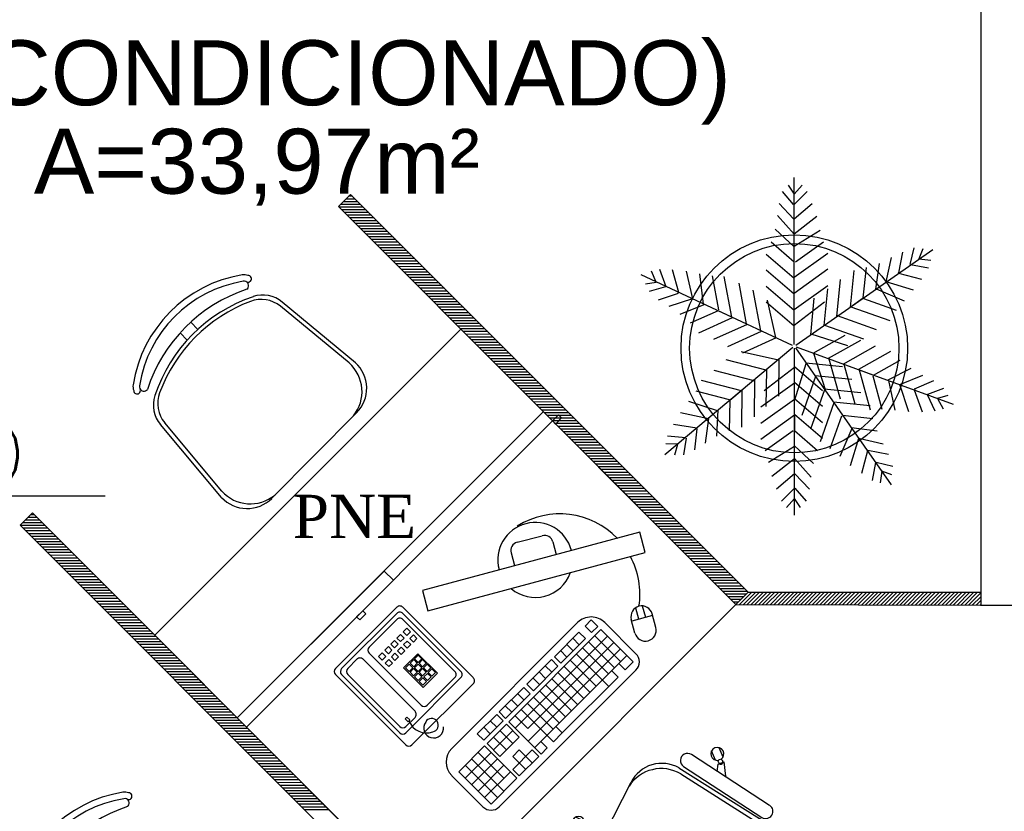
# Model space of a CAD drawing. Header units: millimetres. Extents: x 0 to 1189, y 0 to 841.
# Tile 34 of 58: x 467 to 513, y 565 to 601. Entities that reach past the tile are written whole.
import ezdxf
from ezdxf.enums import TextEntityAlignment as Align

# ---------------------------------------------------------------- set-up
doc = ezdxf.new("R2010")
doc.units = ezdxf.units.MM
doc.header["$LTSCALE"] = 8
for name, color, linetype in [('- LAYOUT', 8, 'Continuous'), ('ARQ_ALV_ALT', 8, 'Continuous'), ('ARQ_LAY_MOB', 8, 'Continuous'), ('ARQ_SMB_NIV', 8, 'Continuous'), ('ARQ_TXT_AMB', 8, 'Continuous'), ('ARQ_TXT_GER', 8, 'Continuous'), ('ARQ_VEG_GER', 8, 'Continuous')]:
    doc.layers.add(name, color=color, linetype=linetype)
doc.styles.add('DUTCH', font='dutch.ttf', dxfattribs={"height": 0.16})
doc.styles.add('GRIFFE', font='simplex.shx')
doc.styles.add('Texto Cota', font='arial.ttf')

# ---------------------------------------------------------------- blocks, each defined once
blk = doc.blocks.new('AREA')
at = {"style": 'Texto Cota'}
for tag, p in [('AREAS:COMODO', (0, 1.75)), ('AREAS:VALOR', (0, -1.25))]:
    blk.add_attdef(tag, text='', height=2.5, dxfattribs=at).set_placement(p, align=Align.MIDDLE_CENTER)
blk = doc.blocks.new('Nivel Duplo')
for p, q in [((0, 0.144), (0, -0.144)), ((-0.144, 0), (0.144, 0)), ((0.072, 0), (0.864, 0))]:
    blk.add_line(p, q)
at = {"const_width": 0.024}
for points in [[(0, 0.06, 0.414214), (-0.06, 0, 0.414214)], [(0, -0.06, 0.414214), (0.06, 0, 0.414214)]]:
    blk.add_lwpolyline(points, format="xyb", dxfattribs=at)
blk.add_circle((0, 0), 0.072)
for points in [[(-0.0481, 0.0001), (0, 0), (-0.048, 0.0061), (-0.0001, 0.0477)], [(-0.0478, 0.0061), (-0.0002, 0.0476), (-0.0478, 0.01), (-0.0063, 0.0483)], [(-0.0478, 0.01), (-0.0063, 0.0483), (-0.0454, 0.017), (-0.0122, 0.047)], [(-0.0454, 0.017), (-0.0122, 0.047), (-0.0405, 0.0263), (-0.0214, 0.0434)], [(-0.0405, 0.0263), (-0.0214, 0.0434), (-0.0329, 0.0359), (-0.0237, 0.0423)], [(0.0481, -0.0001), (0, 0), (0.048, -0.0061), (0.0001, -0.0477)], [(0.0478, -0.0061), (0.0002, -0.0476), (0.0478, -0.01), (0.0063, -0.0483)], [(0.0478, -0.01), (0.0063, -0.0483), (0.0454, -0.017), (0.0122, -0.047)], [(0.0454, -0.017), (0.0122, -0.047), (0.0405, -0.0263), (0.0214, -0.0434)], [(0.0405, -0.0263), (0.0214, -0.0434), (0.0329, -0.0359), (0.0237, -0.0423)]]:
    blk.add_solid(points)
at = {"style": 'GRIFFE'}
blk.add_attdef('COTAREAL', text='', height=0.1, dxfattribs=at).set_placement((0.468, 0), align=Align.BOTTOM_CENTER)
blk.add_attdef('COTAPROJ', text='', height=0.1, dxfattribs=at).set_placement((0.468, -0.0329), align=Align.TOP_CENTER)
blk = doc.blocks.new('LEAF', base_point=(3271.7, 2217.8))
for p, q in [((3271.7, 2215.2), (3271.7, 1979.5)), ((3229.1, 2155.6), (3271.8, 2188.4)), ((3271.8, 2189.5), (3311.3, 2155.6)), ((3271.8, 2188.4), (3271.8, 2187.2)), ((3311.3, 2133), (3271.8, 2166.9)), ((3271.8, 2165.8), (3224.3, 2131.8)), ((3224.3, 2109.2), (3271.8, 2143.1)), ((3271.8, 2144.3), (3311.3, 2110.4)), ((3271.8, 2120.5), (3224.3, 2086.6)), ((3271.8, 2121.7), (3271.8, 2099.1)), ((3271.8, 2121.7), (3271.8, 2121.7)), ((3311.3, 2087.8), (3271.8, 2121.7)), ((3230.6, 2070.8), (3270.2, 2099.1)), ((3271.8, 2099.1), (3304.2, 2070.8)), ((3271.8, 2076.5), (3235.4, 2053.8)), ((3298.7, 2052.7), (3271.8, 2077.6)), ((3240.1, 2034.6), (3271.8, 2059.5)), ((3271.8, 2059.5), (3295.5, 2033.5)), ((3271.8, 2038), (3246.5, 2016.5)), ((3272.6, 2038), (3272.6, 2036.9)), ((3293.1, 2016.5), (3272.6, 2038)), ((3253.6, 1999.6), (3271.8, 2017.7)), ((3272.6, 2017.7), (3288.4, 1999.6)), ((3271.8, 2003), (3260.7, 1990.5)), ((3280.5, 1990.5), (3271.8, 2003))]:
    blk.add_line(p, q)
blk = doc.blocks.new('A$C4880017A')
at = {"layer": 'ARQ_LAY_MOB', "linetype": 'ByBlock'}
for p, q in [((49.93, 33.33), (34.12, 46.46)), ((51.38, 33.36), (34.53, 47.44)), ((46.22, 43.05), (49.52, 43.71)), ((49.51, 43.52), (49.52, 43.71)), ((50.64, 43.82), (52.96, 43.61)), ((15.02, 41.19), (13.36, 42.86)), ((47.91, 41.51), (49.39, 42.21)), ((49.39, 42.21), (49.41, 42.4)), ((50.47, 41.94), (52.8, 41.73)), ((12.54, 38.72), (10.88, 40.38)), ((51.64, 21.8), (31.94, 2.1)), ((20.38, 2.36), (6.3, 19.21)), ((20.38, 2.36), (6.3, 19.21)), ((20.41, 3.81), (7.28, 19.62)), ((20.41, 3.81), (7.28, 19.62)), ((41.26, 11.42), (44.26, 8.41)), ((42.32, 12.48), (45.32, 9.47)), ((45.32, 9.47), (45.19, 9.34)), ((10.68, 7.52), (10.03, 4.22)), ((44.4, 8.55), (44.26, 8.41)), ((44.9, 7.49), (46.55, 5.84)), ((46.23, 8.82), (47.88, 7.17)), ((12.23, 5.83), (11.53, 4.35)), ((9.92, 3.1), (10.12, 0.78)), ((10.22, 4.23), (10.03, 4.22)), ((11.53, 4.35), (11.34, 4.33)), ((11.8, 3.26), (12, 0.94))]:
    blk.add_line(p, q, dxfattribs=at)
blk.add_lwpolyline([(3.3, 27.37, -0.237888), (26.36, 50.44, 0.605717), (26.13, 52.19, 0.122717), (25.52, 52.25, 0.323529), (1.48, 28.21, 0.122717), (1.54, 27.61, 0.605717)], format="xyb", close=True, dxfattribs=at)
for points in [[(36.68, 50.63), (53.43, 37.03)], [(51.36, 34.49), (34.61, 48.09)], [(19.25, 2.37), (5.65, 19.12)], [(3.11, 17.06), (16.71, 0.31)]]:
    blk.add_lwpolyline(points, dxfattribs=at)
for centre in [(49.87, 42.92), (45.09, 8.65), (10.81, 3.87)]:
    blk.add_circle(centre, 0.5, dxfattribs=at)
for centre, radius, start, end in [((30.14, 23.6), 30.52, 99.1238, 170.8762), ((25.7, 51.02), 2.75, 70.1455, 98.4571), ((26.64, 52.82), 0.782, 254.8109, 90.3255), ((25.7, 51.02), 1.25, 70.1455, 98.1301), ((35.65, 49.36), 1.64, 50.9247, 230.9247), ((39.36, 14.38), 36.22, 108.6047, 161.3953), ((29.65, 41.07), 7, 50.2999, 110.7361), ((30.04, 42.07), 7, 50.1212, 108.6047), ((39.99, 13.75), 36.22, 110.7361, 159.2639), ((49.95, 42.92), 0.75, 126.8103, 223.1897), ((51.72, 42.78), 1.5, 187.5463, 163.3666), ((52.4, 35.76), 1.64, 230.9247, 50.9247), ((44.02, 26.71), 8.87, 320.5925, 48.2522), ((45.98, 27.46), 8, 315, 47.5692), ((2.72, 28.04), 2.75, 171.5429, 199.8545), ((0.92, 27.1), 0.782, 179.6745, 15.1891), ((11.67, 23.7), 7, 161.3953, 219.8788), ((12.67, 24.09), 7, 159.2639, 219.7001), ((4.38, 18.09), 1.64, 39.0753, 219.0753), ((45.15, 8.59), 0.75, 86.8103, 183.1897), ((46.39, 7.33), 1.5, 146.6334, 122.4537), ((10.96, 2.02), 1.5, 106.6334, 82.4537), ((10.82, 3.78), 0.75, 46.8103, 143.1897), ((17.98, 1.34), 1.64, 219.0753, 39.0753), ((26.28, 7.76), 8, 222.4308, 315), ((27.03, 9.71), 8.87, 221.7478, 309.4075)]:
    blk.add_arc(centre, radius, start, end, dxfattribs=at)

msp = doc.modelspace()

# ---------------------------------------------------------------- linework, layer by layer
at = {"layer": 'ARQ_ALV_ALT'}
for p, q in [((511.908, 680.147), (511.908, 574.036)), ((511.908, 574.036), (522.708, 574.036))]:
    msp.add_line(p, q, dxfattribs=at)
at = {"layer": 'ARQ_LAY_MOB'}
for p, q in [((482.217, 592.452), (482.783, 593.018)), ((482.783, 593.018), (482.217, 592.452)), ((482.783, 593.018), (501.154, 574.636)), ((501.154, 574.636), (482.783, 593.018)), ((500.589, 574.07), (482.217, 592.452)), ((482.217, 592.452), (500.589, 574.07)), ((483.003, 585.24), (479.624, 588.045)), ((483.003, 585.24), (479.624, 588.045)), ((482.714, 585.233), (479.543, 587.848)), ((482.714, 585.233), (479.543, 587.848)), ((475.727, 586.783), (475.393, 587.114)), ((473.731, 572.651), (487.873, 586.793)), ((475.233, 586.286), (474.9, 586.618)), ((487.873, 586.793), (500.592, 574.067)), ((491.69, 582.974), (477.548, 568.832)), ((479.136, 578.976), (483.063, 582.928)), ((492.113, 582.551), (477.972, 568.407)), ((492.396, 582.833), (492.113, 582.55)), ((492.113, 582.55), (492.255, 582.409)), ((492.255, 582.409), (492.537, 582.692)), ((492.537, 582.692), (492.396, 582.833)), ((476.824, 579.02), (473.997, 582.38)), ((476.829, 579.309), (474.193, 582.463)), ((467.514, 577.74), (468.08, 578.306)), ((468.08, 578.306), (467.514, 577.74)), ((468.08, 578.306), (486.451, 559.924)), ((486.451, 559.924), (468.08, 578.306)), ((485.885, 559.358), (467.514, 577.74)), ((467.514, 577.74), (485.885, 559.358)), ((496.154, 577.405), (486.111, 574.717)), ((490.484, 576.943), (491.644, 577.249)), ((496.403, 576.473), (496.154, 577.405)), ((492.133, 576.964), (492.286, 576.384)), ((486.36, 573.785), (496.403, 576.473)), ((490.199, 576.454), (490.353, 575.874)), ((484.338, 575.618), (477.548, 568.831)), ((477.972, 568.408), (484.761, 575.194)), ((484.761, 575.194), (484.338, 575.618)), ((486.111, 574.717), (486.36, 573.785)), ((501.154, 574.636), (500.589, 574.07)), ((500.589, 574.07), (501.154, 574.636)), ((501.154, 574.636), (511.908, 574.636)), ((482.086, 571.116, 0), (484.915, 573.944, 0)), ((485.198, 573.944, 0), (488.45, 570.69, 0)), ((500.592, 574.067), (486.451, 559.924)), ((496.099, 573.388), (495.96, 573.908)), ((496.099, 573.388), (495.96, 573.908)), ((496.421, 573.474), (496.282, 573.994)), ((496.421, 573.474), (496.282, 573.994)), ((500.592, 574.067), (511.908, 574.036)), ((482.369, 571.116, 0), (484.915, 573.661, 0)), ((483.064, 573.498), (483.347, 573.781)), ((483.205, 573.356), (483.064, 573.498)), ((483.488, 573.639), (483.205, 573.356)), ((483.347, 573.781), (483.488, 573.639)), ((483.642, 572.105, 0), (484.915, 573.378, 0)), ((485.198, 573.661, 0), (487.884, 570.973, 0)), ((485.198, 573.378, 0), (487.602, 570.973, 0)), ((495.925, 572.75), (495.757, 573.377)), ((496.743, 573.561), (495.777, 573.302)), ((496.743, 573.561), (495.777, 573.302)), ((496.891, 573.008), (496.723, 573.635)), ((496.891, 573.008), (496.723, 573.635)), ((485.21, 572.805, 0), (485.378, 572.973, 0)), ((485.378, 572.973, 0), (485.546, 572.805, 0)), ((493.277, 573.234, 0), (487.459, 567.42, 0)), ((493.622, 573.076, 0), (493.906, 573.36, 0)), ((493.622, 573.076, 0), (493.921, 572.778, 0)), ((493.906, 573.36, 0), (494.205, 573.061, 0)), ((493.921, 572.778, 0), (494.205, 573.061, 0)), ((495.973, 571.795, 0), (494.535, 573.234, 0)), ((486.451, 559.924), (473.731, 572.651)), ((484.927, 572.522, 0), (485.095, 572.69, 0)), ((485.095, 572.354, 0), (484.927, 572.522, 0)), ((485.095, 572.69, 0), (485.263, 572.522, 0)), ((485.263, 572.522, 0), (485.095, 572.354, 0)), ((485.377, 572.637, 0), (485.21, 572.805, 0)), ((485.546, 572.805, 0), (485.377, 572.637, 0)), ((485.516, 572.498, 0), (485.684, 572.666, 0)), ((485.684, 572.33, 0), (485.516, 572.498, 0)), ((485.684, 572.666, 0), (485.852, 572.498, 0)), ((485.852, 572.498, 0), (485.684, 572.33, 0)), ((494.354, 572.912, 0), (490.096, 568.657, 0)), ((494.652, 572.613, 0), (490.395, 568.358, 0)), ((492.203, 571.658, 0), (493.338, 572.793, 0)), ((492.502, 571.359, 0), (493.637, 572.494, 0)), ((493.054, 572.509, 0), (493.353, 572.21, 0)), ((493.338, 572.793, 0), (493.637, 572.494, 0)), ((494.07, 572.628, 0), (495.264, 571.433)), ((494.354, 572.912, 0), (495.847, 571.418)), ((484.361, 571.957, 0), (484.529, 572.124, 0)), ((484.529, 572.124, 0), (484.697, 571.956, 0)), ((484.644, 572.239, 0), (484.812, 572.407, 0)), ((484.812, 572.071, 0), (484.644, 572.239, 0)), ((484.812, 572.407, 0), (484.98, 572.239, 0)), ((484.98, 572.239, 0), (484.812, 572.071, 0)), ((484.95, 571.933, 0), (485.118, 572.101, 0)), ((485.118, 572.101, 0), (485.286, 571.932, 0)), ((485.233, 572.215, 0), (485.401, 572.383, 0)), ((485.401, 572.047, 0), (485.233, 572.215, 0)), ((485.401, 572.383, 0), (485.569, 572.215, 0)), ((485.569, 572.215, 0), (485.401, 572.047, 0)), ((494.951, 572.314, 0), (490.977, 568.343, 0)), ((495.25, 572.016), (490.992, 567.761, 0)), ((492.771, 572.225, 0), (493.069, 571.927, 0)), ((493.502, 572.061, 0), (494.697, 570.866)), ((493.786, 572.345, 0), (494.968, 571.162)), ((486.045, 569.418, 0), (483.642, 571.823, 0)), ((484.078, 571.674, 0), (484.246, 571.842, 0)), ((484.246, 571.506, 0), (484.078, 571.674, 0)), ((484.246, 571.842, 0), (484.414, 571.674, 0)), ((484.414, 571.674, 0), (484.246, 571.506, 0)), ((484.529, 571.788, 0), (484.361, 571.957, 0)), ((484.697, 571.956, 0), (484.529, 571.788, 0)), ((484.667, 571.65, 0), (484.835, 571.818, 0)), ((484.835, 571.482, 0), (484.667, 571.65, 0)), ((484.835, 571.818, 0), (485.003, 571.65, 0)), ((485.003, 571.65, 0), (484.835, 571.482, 0)), ((485.118, 571.764, 0), (484.95, 571.933, 0)), ((485.286, 571.932, 0), (485.118, 571.764, 0)), ((485.235, 571.143, 0), (485.891, 571.798, 0)), ((485.738, 571.562, 0), (485.906, 571.73, 0)), ((485.906, 571.394, 0), (485.738, 571.562, 0)), ((485.891, 571.798, 0), (486.798, 570.891, 0)), ((485.906, 571.73, 0), (486.074, 571.562, 0)), ((486.074, 571.562, 0), (485.906, 571.394, 0)), ((495.548, 571.717), (491.291, 567.462, 0)), ((492.203, 571.658, 0), (492.502, 571.359, 0)), ((492.487, 571.942, 0), (492.785, 571.643, 0)), ((493.219, 571.777, 0), (494.711, 570.283, 0)), ((482.652, 571.116, 0), (483.076, 571.54, 0)), ((485.763, 569.135, 0), (483.359, 571.54, 0)), ((484.384, 571.367, 0), (484.552, 571.535, 0)), ((484.552, 571.199, 0), (484.384, 571.367, 0)), ((484.552, 571.535, 0), (484.72, 571.367, 0)), ((484.72, 571.367, 0), (484.552, 571.199, 0)), ((486.142, 570.235, 0), (485.235, 571.143, 0)), ((485.323, 571.147, 0), (485.491, 571.315, 0)), ((485.491, 570.979, 0), (485.323, 571.147, 0)), ((485.491, 571.315, 0), (485.659, 571.147, 0)), ((485.659, 571.147, 0), (485.491, 570.979, 0)), ((485.53, 570.939, 0), (485.698, 571.107, 0)), ((485.531, 571.355, 0), (485.699, 571.523, 0)), ((485.699, 571.187, 0), (485.531, 571.355, 0)), ((485.698, 571.107, 0), (485.866, 570.939, 0)), ((485.699, 571.523, 0), (485.867, 571.355, 0)), ((485.867, 571.355, 0), (485.699, 571.187, 0)), ((485.738, 571.147, 0), (485.906, 571.315, 0)), ((485.906, 570.979, 0), (485.738, 571.147, 0)), ((485.906, 571.315, 0), (486.074, 571.147, 0)), ((486.074, 571.147, 0), (485.906, 570.979, 0)), ((485.945, 570.94, 0), (486.114, 571.107, 0)), ((485.946, 571.355, 0), (486.114, 571.523, 0)), ((486.114, 571.187, 0), (485.946, 571.355, 0)), ((486.114, 571.523, 0), (486.282, 571.355, 0)), ((486.282, 571.355, 0), (486.114, 571.187, 0)), ((486.114, 571.107, 0), (486.282, 570.939, 0)), ((486.153, 571.147, 0), (486.321, 571.315, 0)), ((486.321, 570.979, 0), (486.153, 571.147, 0)), ((486.321, 571.315, 0), (486.489, 571.147, 0)), ((486.489, 571.147, 0), (486.321, 570.979, 0)), ((486.372, 570.929, 0), (486.54, 571.097, 0)), ((486.54, 571.097, 0), (486.708, 570.928, 0)), ((490.931, 570.387, 0), (492.066, 571.522, 0)), ((491.23, 570.088), (492.365, 571.223, 0)), ((491.783, 571.238, 0), (492.081, 570.939, 0)), ((492.066, 571.522, 0), (492.365, 571.223, 0)), ((492.651, 571.21, 0), (493.845, 570.015, 0)), ((492.935, 571.494, 0), (494.129, 570.299, 0)), ((495.181, 571.35), (495.48, 571.052)), ((495.847, 571.418), (495.48, 571.052)), ((485.338, 567.58, 0), (482.086, 570.833, 0)), ((485.055, 568.145, 0), (482.369, 570.833, 0)), ((485.055, 568.428, 0), (482.652, 570.833, 0)), ((487.884, 570.69, 0), (485.338, 568.145, 0)), ((485.698, 570.771, 0), (485.53, 570.939, 0)), ((485.866, 570.939, 0), (485.698, 570.771, 0)), ((485.738, 570.732, 0), (485.906, 570.9, 0)), ((485.906, 570.564, 0), (485.738, 570.732, 0)), ((485.906, 570.9, 0), (486.074, 570.732, 0)), ((486.074, 570.732, 0), (485.906, 570.564, 0)), ((486.114, 570.771, 0), (485.945, 570.94, 0)), ((485.956, 570.513, 0), (486.124, 570.681, 0)), ((486.282, 570.939, 0), (486.114, 570.771, 0)), ((486.124, 570.681, 0), (486.292, 570.513, 0)), ((486.798, 570.891, 0), (486.142, 570.235, 0)), ((486.164, 570.721, 0), (486.332, 570.889, 0)), ((486.332, 570.553, 0), (486.164, 570.721, 0)), ((487.601, 570.69, 0), (486.328, 569.418, 0)), ((486.332, 570.889, 0), (486.5, 570.721, 0)), ((486.5, 570.721, 0), (486.332, 570.553, 0)), ((486.54, 570.76, 0), (486.372, 570.929, 0)), ((486.708, 570.928, 0), (486.54, 570.76, 0)), ((495.972, 571.041), (489.651, 564.723, 0)), ((491.215, 570.671, 0), (491.514, 570.372)), ((491.499, 570.954, 0), (491.797, 570.656, 0)), ((492.083, 570.643), (493.278, 569.448, 0)), ((492.367, 570.926, 0), (493.561, 569.731, 0)), ((495.145, 570.717, 0), (492.561, 568.134, 0)), ((494.847, 571.016), (495.145, 570.717, 0)), ((488.45, 570.407, 0), (485.621, 567.579, 0)), ((486.124, 570.345, 0), (485.956, 570.513, 0)), ((486.292, 570.513, 0), (486.124, 570.345, 0)), ((489.649, 569.105), (490.784, 570.24, 0)), ((490.784, 570.24, 0), (491.082, 569.941)), ((490.931, 570.387, 0), (491.23, 570.088)), ((491.799, 570.359), (492.994, 569.164, 0)), ((489.947, 568.806), (491.082, 569.941)), ((490.5, 569.956), (490.799, 569.657)), ((491.232, 569.792), (492.426, 568.597, 0)), ((491.516, 570.075), (492.71, 568.88, 0)), ((489.932, 569.389), (490.231, 569.09)), ((490.216, 569.672), (490.515, 569.374)), ((490.948, 569.508), (492.142, 568.313, 0)), ((477.548, 568.831), (477.972, 568.408)), ((485.304, 568.787, 0), (485.388, 568.871, 0)), ((485.762, 568.852, 0), (485.338, 568.428, 0)), ((485.388, 568.871, 0), (485.522, 568.736, 0)), ((488.64, 568.097), (489.537, 568.993)), ((489.537, 568.993), (489.835, 568.694)), ((489.649, 569.105), (489.947, 568.806)), ((490.38, 568.941), (490.977, 568.343, 0)), ((490.664, 569.224), (492.157, 567.731, 0)), ((485.438, 568.652, 0), (485.304, 568.787, 0)), ((485.522, 568.736, 0), (485.438, 568.652, 0)), ((488.939, 567.799, 0), (489.835, 568.694)), ((489.238, 568.097, 0), (488.939, 568.396)), ((489.984, 568.545, 0), (489.088, 567.649, 0)), ((489.536, 568.396, 0), (489.238, 568.695)), ((489.984, 568.545, 0), (490.582, 567.948, 0)), ((490.096, 568.657, 0), (491.589, 567.163, 0)), ((492.262, 568.433, 0), (492.561, 568.134, 0)), ((488.939, 567.799, 0), (488.64, 568.097)), ((490.283, 568.246, 0), (489.387, 567.351, 0)), ((489.984, 567.35, 0), (489.387, 567.948, 0)), ((490.582, 567.948, 0), (489.685, 567.052, 0)), ((490.283, 567.649, 0), (489.686, 568.246, 0)), ((492.561, 568.134, 0), (492.157, 567.731, 0)), ((488.976, 567.537, 0), (487.781, 566.343, 0)), ((490.469, 566.044, 0), (488.976, 567.537, 0)), ((489.685, 567.052, 0), (489.088, 567.649, 0)), ((491.575, 567.746, 0), (491.873, 567.447, 0)), ((489.275, 567.239, 0), (488.08, 566.044, 0)), ((489.872, 566.044, 0), (488.677, 567.239, 0)), ((491.179, 567.35, 0), (490.283, 566.454, 0)), ((490.581, 567.35, 0), (490.283, 567.052, 0)), ((490.88, 566.454, 0), (490.283, 567.052, 0)), ((491.179, 566.753, 0), (490.581, 567.35, 0)), ((491.477, 567.051, 0), (490.581, 566.155, 0)), ((491.179, 567.35, 0), (491.477, 567.051, 0)), ((491.873, 567.447, 0), (491.589, 567.163, 0)), ((489.573, 565.148, 0), (488.08, 566.642, 0)), ((489.573, 566.94, 0), (488.378, 565.745, 0)), ((489.872, 565.446, 0), (488.379, 566.94, 0)), ((489.872, 566.641, 0), (488.677, 565.447, 0)), ((488.897, 564.723, 0), (487.459, 566.162, 0)), ((489.274, 564.849, 0), (487.781, 566.343, 0)), ((490.17, 566.342, 0), (488.975, 565.148, 0)), ((490.581, 566.155, 0), (490.283, 566.454, 0)), ((490.469, 566.044, 0), (489.274, 564.849, 0))]:
    msp.add_line(p, q, dxfattribs=at)
at = {"layer": 'ARQ_LAY_MOB', "linetype": 'Continuous'}
for p, q in [((483.247, 592.554), (482.319, 592.554)), ((483.247, 592.554), (482.319, 592.554)), ((483.122, 592.679), (482.444, 592.679)), ((483.122, 592.679), (482.444, 592.679)), ((482.997, 592.804), (482.569, 592.804)), ((482.997, 592.804), (482.569, 592.804)), ((482.872, 592.929), (482.694, 592.929)), ((482.872, 592.929), (482.694, 592.929)), ((483.371, 592.429), (482.24, 592.429)), ((483.371, 592.429), (482.24, 592.429)), ((483.496, 592.304), (482.365, 592.304)), ((483.496, 592.304), (482.365, 592.304)), ((483.621, 592.179), (482.49, 592.179)), ((483.621, 592.179), (482.49, 592.179)), ((483.746, 592.054), (482.615, 592.054)), ((483.746, 592.054), (482.615, 592.054)), ((483.871, 591.929), (482.74, 591.929)), ((483.871, 591.929), (482.74, 591.929)), ((483.996, 591.804), (482.865, 591.804)), ((483.996, 591.804), (482.865, 591.804)), ((484.121, 591.679), (482.99, 591.679)), ((484.121, 591.679), (482.99, 591.679)), ((484.246, 591.554), (483.115, 591.554)), ((484.246, 591.554), (483.115, 591.554)), ((484.371, 591.429), (483.24, 591.429)), ((484.371, 591.429), (483.24, 591.429)), ((484.496, 591.304), (483.365, 591.304)), ((484.496, 591.304), (483.365, 591.304)), ((484.621, 591.179), (483.49, 591.179)), ((484.621, 591.179), (483.49, 591.179)), ((484.746, 591.054), (483.615, 591.054)), ((484.746, 591.054), (483.615, 591.054)), ((484.871, 590.929), (483.74, 590.929)), ((484.871, 590.929), (483.74, 590.929)), ((484.996, 590.804), (483.865, 590.804)), ((484.996, 590.804), (483.865, 590.804)), ((485.121, 590.679), (483.99, 590.679)), ((485.121, 590.679), (483.99, 590.679)), ((485.246, 590.554), (484.115, 590.554)), ((485.246, 590.554), (484.115, 590.554)), ((485.371, 590.428), (484.24, 590.429)), ((485.371, 590.428), (484.24, 590.429)), ((485.496, 590.303), (484.364, 590.304)), ((485.496, 590.303), (484.364, 590.304)), ((485.621, 590.178), (484.489, 590.179)), ((485.621, 590.178), (484.489, 590.179)), ((485.746, 590.053), (484.614, 590.054)), ((485.746, 590.053), (484.614, 590.054)), ((485.871, 589.928), (484.739, 589.929)), ((485.871, 589.928), (484.739, 589.929)), ((485.996, 589.803), (484.864, 589.804)), ((485.996, 589.803), (484.864, 589.804)), ((486.121, 589.678), (484.989, 589.679)), ((486.121, 589.678), (484.989, 589.679)), ((486.246, 589.553), (485.114, 589.554)), ((486.246, 589.553), (485.114, 589.554)), ((486.371, 589.428), (485.239, 589.429)), ((486.371, 589.428), (485.239, 589.429)), ((486.496, 589.303), (485.364, 589.303)), ((486.496, 589.303), (485.364, 589.303)), ((486.621, 589.178), (485.489, 589.178)), ((486.621, 589.178), (485.489, 589.178)), ((486.745, 589.053), (485.614, 589.053)), ((486.745, 589.053), (485.614, 589.053)), ((486.87, 588.928), (485.739, 588.928)), ((486.87, 588.928), (485.739, 588.928)), ((486.995, 588.803), (485.864, 588.803)), ((486.995, 588.803), (485.864, 588.803)), ((487.12, 588.678), (485.989, 588.678)), ((487.12, 588.678), (485.989, 588.678)), ((487.245, 588.553), (486.114, 588.553)), ((487.245, 588.553), (486.114, 588.553)), ((487.37, 588.428), (486.239, 588.428)), ((487.37, 588.428), (486.239, 588.428)), ((487.495, 588.303), (486.364, 588.303)), ((487.495, 588.303), (486.364, 588.303)), ((487.62, 588.178), (486.489, 588.178)), ((487.62, 588.178), (486.489, 588.178)), ((487.745, 588.053), (486.614, 588.053)), ((487.745, 588.053), (486.614, 588.053)), ((487.87, 587.928), (486.739, 587.928)), ((487.87, 587.928), (486.739, 587.928)), ((487.995, 587.803), (486.864, 587.803)), ((487.995, 587.803), (486.864, 587.803)), ((488.12, 587.678), (486.989, 587.678)), ((488.12, 587.678), (486.989, 587.678)), ((488.245, 587.553), (487.114, 587.553)), ((488.245, 587.553), (487.114, 587.553)), ((488.37, 587.428), (487.239, 587.428)), ((488.37, 587.428), (487.239, 587.428)), ((488.495, 587.303), (487.364, 587.303)), ((488.495, 587.303), (487.364, 587.303)), ((488.62, 587.178), (487.489, 587.178)), ((488.62, 587.178), (487.489, 587.178)), ((488.745, 587.052), (487.614, 587.053)), ((488.745, 587.052), (487.614, 587.053)), ((488.87, 586.927), (487.738, 586.928)), ((488.87, 586.927), (487.738, 586.928)), ((488.995, 586.802), (487.863, 586.803)), ((488.995, 586.802), (487.863, 586.803)), ((489.12, 586.677), (487.988, 586.678)), ((489.12, 586.677), (487.988, 586.678)), ((489.245, 586.552), (488.113, 586.553)), ((489.245, 586.552), (488.113, 586.553)), ((489.37, 586.427), (488.238, 586.428)), ((489.37, 586.427), (488.238, 586.428)), ((489.495, 586.302), (488.363, 586.303)), ((489.495, 586.302), (488.363, 586.303)), ((489.62, 586.177), (488.488, 586.178)), ((489.62, 586.177), (488.488, 586.178)), ((489.745, 586.052), (488.613, 586.053)), ((489.745, 586.052), (488.613, 586.053)), ((489.87, 585.927), (488.738, 585.927)), ((489.87, 585.927), (488.738, 585.927)), ((489.995, 585.802), (488.863, 585.802)), ((489.995, 585.802), (488.863, 585.802)), ((490.119, 585.677), (488.988, 585.677)), ((490.119, 585.677), (488.988, 585.677)), ((490.244, 585.552), (489.113, 585.552)), ((490.244, 585.552), (489.113, 585.552)), ((490.369, 585.427), (489.238, 585.427)), ((490.369, 585.427), (489.238, 585.427)), ((490.494, 585.302), (489.363, 585.302)), ((490.494, 585.302), (489.363, 585.302)), ((490.619, 585.177), (489.488, 585.177)), ((490.619, 585.177), (489.488, 585.177)), ((490.744, 585.052), (489.613, 585.052)), ((490.744, 585.052), (489.613, 585.052)), ((490.869, 584.927), (489.738, 584.927)), ((490.869, 584.927), (489.738, 584.927)), ((490.994, 584.802), (489.863, 584.802)), ((490.994, 584.802), (489.863, 584.802)), ((491.119, 584.677), (489.988, 584.677)), ((491.119, 584.677), (489.988, 584.677)), ((491.244, 584.552), (490.113, 584.552)), ((491.244, 584.552), (490.113, 584.552)), ((491.369, 584.427), (490.238, 584.427)), ((491.369, 584.427), (490.238, 584.427)), ((491.494, 584.302), (490.363, 584.302)), ((491.494, 584.302), (490.363, 584.302)), ((491.619, 584.177), (490.488, 584.177)), ((491.619, 584.177), (490.488, 584.177)), ((491.744, 584.052), (490.613, 584.052)), ((491.744, 584.052), (490.613, 584.052)), ((491.869, 583.927), (490.738, 583.927)), ((491.869, 583.927), (490.738, 583.927)), ((491.994, 583.802), (490.863, 583.802)), ((491.994, 583.802), (490.863, 583.802)), ((492.119, 583.677), (490.988, 583.677)), ((492.119, 583.677), (490.988, 583.677)), ((492.244, 583.551), (491.113, 583.552)), ((492.244, 583.551), (491.113, 583.552)), ((492.369, 583.426), (491.237, 583.427)), ((492.369, 583.426), (491.237, 583.427)), ((492.494, 583.301), (491.362, 583.302)), ((492.494, 583.301), (491.362, 583.302)), ((492.619, 583.176), (491.487, 583.177)), ((492.619, 583.176), (491.487, 583.177)), ((492.744, 583.051), (491.612, 583.052)), ((492.744, 583.051), (491.612, 583.052)), ((492.869, 582.926), (491.737, 582.927)), ((492.869, 582.926), (491.737, 582.927)), ((492.994, 582.801), (491.862, 582.802)), ((492.994, 582.801), (491.862, 582.802)), ((493.119, 582.676), (491.987, 582.677)), ((493.119, 582.676), (491.987, 582.677)), ((493.244, 582.551), (492.112, 582.552)), ((493.244, 582.551), (492.112, 582.552)), ((493.369, 582.426), (492.237, 582.426)), ((493.369, 582.426), (492.237, 582.426)), ((493.494, 582.301), (492.362, 582.301)), ((493.494, 582.301), (492.362, 582.301)), ((493.618, 582.176), (492.487, 582.176)), ((493.618, 582.176), (492.487, 582.176)), ((493.743, 582.051), (492.612, 582.051)), ((493.743, 582.051), (492.612, 582.051)), ((493.868, 581.926), (492.737, 581.926)), ((493.868, 581.926), (492.737, 581.926)), ((493.993, 581.801), (492.862, 581.801)), ((493.993, 581.801), (492.862, 581.801)), ((494.118, 581.676), (492.987, 581.676)), ((494.118, 581.676), (492.987, 581.676)), ((494.243, 581.551), (493.112, 581.551)), ((494.243, 581.551), (493.112, 581.551)), ((494.368, 581.426), (493.237, 581.426)), ((494.368, 581.426), (493.237, 581.426)), ((494.493, 581.301), (493.362, 581.301)), ((494.493, 581.301), (493.362, 581.301)), ((494.618, 581.176), (493.487, 581.176)), ((494.618, 581.176), (493.487, 581.176)), ((494.743, 581.051), (493.612, 581.051)), ((494.743, 581.051), (493.612, 581.051)), ((494.868, 580.926), (493.737, 580.926)), ((494.868, 580.926), (493.737, 580.926)), ((494.993, 580.801), (493.862, 580.801)), ((494.993, 580.801), (493.862, 580.801)), ((495.118, 580.676), (493.987, 580.676)), ((495.118, 580.676), (493.987, 580.676)), ((495.243, 580.551), (494.112, 580.551)), ((495.243, 580.551), (494.112, 580.551)), ((495.368, 580.426), (494.237, 580.426)), ((495.368, 580.426), (494.237, 580.426)), ((495.493, 580.301), (494.362, 580.301)), ((495.493, 580.301), (494.362, 580.301)), ((495.618, 580.175), (494.487, 580.176)), ((495.618, 580.175), (494.487, 580.176)), ((495.743, 580.05), (494.611, 580.051)), ((495.743, 580.05), (494.611, 580.051)), ((495.868, 579.925), (494.736, 579.926)), ((495.868, 579.925), (494.736, 579.926)), ((495.993, 579.8), (494.861, 579.801)), ((495.993, 579.8), (494.861, 579.801)), ((496.118, 579.675), (494.986, 579.676)), ((496.118, 579.675), (494.986, 579.676)), ((496.243, 579.55), (495.111, 579.551)), ((496.243, 579.55), (495.111, 579.551)), ((496.368, 579.425), (495.236, 579.426)), ((496.368, 579.425), (495.236, 579.426)), ((496.493, 579.3), (495.361, 579.301)), ((496.493, 579.3), (495.361, 579.301)), ((496.618, 579.175), (495.486, 579.176)), ((496.618, 579.175), (495.486, 579.176)), ((496.743, 579.05), (495.611, 579.05)), ((496.743, 579.05), (495.611, 579.05)), ((496.868, 578.925), (495.736, 578.925)), ((496.868, 578.925), (495.736, 578.925)), ((496.992, 578.8), (495.861, 578.8)), ((496.992, 578.8), (495.861, 578.8)), ((497.117, 578.675), (495.986, 578.675)), ((497.117, 578.675), (495.986, 578.675)), ((497.242, 578.55), (496.111, 578.55)), ((497.242, 578.55), (496.111, 578.55)), ((497.367, 578.425), (496.236, 578.425)), ((497.367, 578.425), (496.236, 578.425)), ((468.418, 577.967), (467.741, 577.967)), ((468.418, 577.967), (467.741, 577.967)), ((468.293, 578.092), (467.866, 578.092)), ((468.293, 578.092), (467.866, 578.092)), ((468.168, 578.217), (467.991, 578.217)), ((468.168, 578.217), (467.991, 578.217)), ((497.492, 578.3), (496.361, 578.3)), ((497.492, 578.3), (496.361, 578.3)), ((497.617, 578.175), (496.486, 578.175)), ((497.617, 578.175), (496.486, 578.175)), ((497.742, 578.05), (496.611, 578.05)), ((497.742, 578.05), (496.611, 578.05)), ((497.867, 577.925), (496.736, 577.925)), ((497.867, 577.925), (496.736, 577.925)), ((468.668, 577.717), (467.537, 577.717)), ((468.668, 577.717), (467.537, 577.717)), ((468.543, 577.842), (467.616, 577.842)), ((468.543, 577.842), (467.616, 577.842)), ((468.793, 577.592), (467.662, 577.592)), ((468.793, 577.592), (467.662, 577.592)), ((468.918, 577.467), (467.787, 577.467)), ((468.918, 577.467), (467.787, 577.467)), ((497.992, 577.8), (496.861, 577.8)), ((497.992, 577.8), (496.861, 577.8)), ((498.117, 577.675), (496.986, 577.675)), ((498.117, 577.675), (496.986, 577.675)), ((498.242, 577.55), (497.111, 577.55)), ((498.242, 577.55), (497.111, 577.55)), ((469.043, 577.342), (467.912, 577.342)), ((469.043, 577.342), (467.912, 577.342)), ((469.168, 577.217), (468.036, 577.217)), ((469.168, 577.217), (468.036, 577.217)), ((469.293, 577.092), (468.161, 577.092)), ((469.293, 577.092), (468.161, 577.092)), ((498.367, 577.425), (497.236, 577.425)), ((498.367, 577.425), (497.236, 577.425)), ((498.492, 577.3), (497.361, 577.3)), ((498.492, 577.3), (497.361, 577.3)), ((498.617, 577.175), (497.486, 577.175)), ((498.617, 577.175), (497.486, 577.175)), ((498.742, 577.05), (497.611, 577.05)), ((498.742, 577.05), (497.611, 577.05)), ((469.418, 576.967), (468.286, 576.967)), ((469.418, 576.967), (468.286, 576.967)), ((469.543, 576.842), (468.411, 576.842)), ((469.543, 576.842), (468.411, 576.842)), ((469.668, 576.717), (468.536, 576.717)), ((469.668, 576.717), (468.536, 576.717)), ((469.793, 576.592), (468.661, 576.592)), ((469.793, 576.592), (468.661, 576.592)), ((498.867, 576.925), (497.736, 576.925)), ((498.867, 576.925), (497.736, 576.925)), ((498.992, 576.799), (497.861, 576.8)), ((498.992, 576.799), (497.861, 576.8)), ((499.117, 576.674), (497.985, 576.675)), ((499.117, 576.674), (497.985, 576.675)), ((469.918, 576.467), (468.786, 576.467)), ((469.918, 576.467), (468.786, 576.467)), ((470.043, 576.341), (468.911, 576.342)), ((470.043, 576.341), (468.911, 576.342)), ((470.168, 576.216), (469.036, 576.217)), ((470.168, 576.216), (469.036, 576.217)), ((499.242, 576.549), (498.11, 576.55)), ((499.242, 576.549), (498.11, 576.55)), ((499.367, 576.424), (498.235, 576.425)), ((499.367, 576.424), (498.235, 576.425)), ((499.492, 576.299), (498.36, 576.3)), ((499.492, 576.299), (498.36, 576.3)), ((499.617, 576.174), (498.485, 576.175)), ((499.617, 576.174), (498.485, 576.175)), ((470.293, 576.091), (469.161, 576.092)), ((470.293, 576.091), (469.161, 576.092)), ((470.417, 575.966), (469.286, 575.967)), ((470.417, 575.966), (469.286, 575.967)), ((470.542, 575.841), (469.411, 575.842)), ((470.542, 575.841), (469.411, 575.842)), ((470.667, 575.716), (469.536, 575.717)), ((470.667, 575.716), (469.536, 575.717)), ((499.742, 576.049), (498.61, 576.05)), ((499.742, 576.049), (498.61, 576.05)), ((499.867, 575.924), (498.735, 575.925)), ((499.867, 575.924), (498.735, 575.925)), ((499.992, 575.799), (498.86, 575.8)), ((499.992, 575.799), (498.86, 575.8)), ((500.117, 575.674), (498.985, 575.675)), ((500.117, 575.674), (498.985, 575.675)), ((470.792, 575.591), (469.661, 575.592)), ((470.792, 575.591), (469.661, 575.592)), ((470.917, 575.466), (469.786, 575.467)), ((470.917, 575.466), (469.786, 575.467)), ((471.042, 575.341), (469.911, 575.342)), ((471.042, 575.341), (469.911, 575.342)), ((471.167, 575.216), (470.036, 575.217)), ((471.167, 575.216), (470.036, 575.217)), ((500.242, 575.549), (499.11, 575.549)), ((500.242, 575.549), (499.11, 575.549)), ((500.367, 575.424), (499.235, 575.424)), ((500.367, 575.424), (499.235, 575.424)), ((500.491, 575.299), (499.36, 575.299)), ((500.491, 575.299), (499.36, 575.299)), ((471.292, 575.091), (470.161, 575.091)), ((471.292, 575.091), (470.161, 575.091)), ((471.417, 574.966), (470.286, 574.966)), ((471.417, 574.966), (470.286, 574.966)), ((471.542, 574.841), (470.411, 574.841)), ((471.542, 574.841), (470.411, 574.841)), ((500.616, 575.174), (499.485, 575.174)), ((500.616, 575.174), (499.485, 575.174)), ((500.741, 575.049), (499.61, 575.049)), ((500.741, 575.049), (499.61, 575.049)), ((500.866, 574.924), (499.735, 574.924)), ((500.866, 574.924), (499.735, 574.924)), ((500.991, 574.799), (499.86, 574.799)), ((500.991, 574.799), (499.86, 574.799)), ((471.667, 574.716), (470.536, 574.716)), ((471.667, 574.716), (470.536, 574.716)), ((471.792, 574.591), (470.661, 574.591)), ((471.792, 574.591), (470.661, 574.591)), ((471.917, 574.466), (470.786, 574.466)), ((471.917, 574.466), (470.786, 574.466)), ((472.042, 574.341), (470.911, 574.341)), ((472.042, 574.341), (470.911, 574.341)), ((501.116, 574.674), (499.985, 574.674)), ((501.116, 574.674), (499.985, 574.674)), ((501.067, 574.549), (500.11, 574.549)), ((501.067, 574.549), (500.11, 574.549)), ((500.942, 574.424), (500.235, 574.424)), ((500.942, 574.424), (500.235, 574.424)), ((500.817, 574.299), (500.36, 574.299)), ((500.817, 574.299), (500.36, 574.299)), ((500.589, 574.069), (501.156, 574.636)), ((500.763, 574.066), (501.332, 574.636)), ((500.939, 574.066), (501.509, 574.636)), ((501.116, 574.065), (501.686, 574.636)), ((501.292, 574.065), (501.863, 574.636)), ((501.468, 574.064), (502.039, 574.636)), ((501.644, 574.064), (502.216, 574.636)), ((501.821, 574.063), (502.393, 574.636)), ((501.997, 574.063), (502.57, 574.636)), ((502.173, 574.062), (502.747, 574.636)), ((502.35, 574.062), (502.923, 574.636)), ((502.526, 574.062), (503.1, 574.636)), ((502.702, 574.061), (503.277, 574.636)), ((502.879, 574.061), (503.454, 574.636)), ((503.055, 574.06), (503.63, 574.636)), ((503.231, 574.06), (503.807, 574.636)), ((503.407, 574.059), (503.984, 574.636)), ((503.584, 574.059), (504.161, 574.636)), ((503.76, 574.058), (504.338, 574.636)), ((503.936, 574.058), (504.514, 574.636)), ((504.113, 574.057), (504.691, 574.636)), ((504.289, 574.057), (504.868, 574.636)), ((504.465, 574.056), (505.045, 574.636)), ((504.641, 574.056), (505.221, 574.636)), ((504.818, 574.055), (505.398, 574.636)), ((504.994, 574.055), (505.575, 574.636)), ((505.17, 574.054), (505.752, 574.636)), ((505.347, 574.054), (505.929, 574.636)), ((505.523, 574.053), (506.105, 574.636)), ((505.699, 574.053), (506.282, 574.636)), ((505.875, 574.052), (506.459, 574.636)), ((506.052, 574.052), (506.636, 574.636)), ((506.228, 574.051), (506.812, 574.636)), ((506.404, 574.051), (506.989, 574.636)), ((506.581, 574.05), (507.166, 574.636)), ((506.757, 574.05), (507.343, 574.636)), ((506.933, 574.049), (507.52, 574.636)), ((507.11, 574.049), (507.696, 574.636)), ((507.286, 574.048), (507.873, 574.636)), ((507.462, 574.048), (508.05, 574.636)), ((507.638, 574.047), (508.227, 574.636)), ((507.815, 574.047), (508.403, 574.636)), ((507.991, 574.047), (508.58, 574.636)), ((508.167, 574.046), (508.757, 574.636)), ((508.344, 574.046), (508.934, 574.636)), ((508.52, 574.045), (509.111, 574.636)), ((508.696, 574.045), (509.287, 574.636)), ((508.872, 574.044), (509.464, 574.636)), ((509.049, 574.044), (509.641, 574.636)), ((509.225, 574.043), (509.818, 574.636)), ((509.401, 574.043), (509.994, 574.636)), ((509.578, 574.042), (510.171, 574.636)), ((509.754, 574.042), (510.348, 574.636)), ((509.93, 574.041), (510.525, 574.636)), ((510.107, 574.041), (510.702, 574.636)), ((510.283, 574.04), (510.878, 574.636)), ((510.459, 574.04), (511.055, 574.636)), ((510.635, 574.039), (511.232, 574.636)), ((510.812, 574.039), (511.409, 574.636)), ((510.988, 574.038), (511.585, 574.636)), ((511.164, 574.038), (511.762, 574.636)), ((511.341, 574.037), (511.908, 574.605)), ((511.517, 574.037), (511.908, 574.428)), ((472.167, 574.216), (471.036, 574.216)), ((472.167, 574.216), (471.036, 574.216)), ((472.292, 574.091), (471.161, 574.091)), ((472.292, 574.091), (471.161, 574.091)), ((472.417, 573.966), (471.286, 573.966)), ((472.417, 573.966), (471.286, 573.966)), ((472.542, 573.841), (471.41, 573.841)), ((472.542, 573.841), (471.41, 573.841)), ((500.692, 574.174), (500.485, 574.174)), ((500.692, 574.174), (500.485, 574.174)), ((511.693, 574.036), (511.908, 574.251)), ((511.869, 574.036), (511.908, 574.074)), ((472.667, 573.716), (471.535, 573.716)), ((472.667, 573.716), (471.535, 573.716)), ((472.792, 573.591), (471.66, 573.591)), ((472.792, 573.591), (471.66, 573.591)), ((472.917, 573.466), (471.785, 573.466)), ((472.917, 573.466), (471.785, 573.466)), ((473.042, 573.341), (471.91, 573.341)), ((473.042, 573.341), (471.91, 573.341)), ((473.167, 573.216), (472.035, 573.216)), ((473.167, 573.216), (472.035, 573.216)), ((473.292, 573.091), (472.16, 573.091)), ((473.292, 573.091), (472.16, 573.091)), ((473.417, 572.966), (472.285, 572.966)), ((473.417, 572.966), (472.285, 572.966)), ((473.542, 572.84), (472.41, 572.841)), ((473.542, 572.84), (472.41, 572.841)), ((473.667, 572.715), (472.535, 572.716)), ((473.667, 572.715), (472.535, 572.716)), ((473.791, 572.59), (472.66, 572.591)), ((473.791, 572.59), (472.66, 572.591)), ((473.916, 572.465), (472.785, 572.466)), ((473.916, 572.465), (472.785, 572.466)), ((474.041, 572.34), (472.91, 572.341)), ((474.041, 572.34), (472.91, 572.341)), ((474.166, 572.215), (473.035, 572.216)), ((474.166, 572.215), (473.035, 572.216)), ((474.291, 572.09), (473.16, 572.091)), ((474.291, 572.09), (473.16, 572.091)), ((474.416, 571.965), (473.285, 571.966)), ((474.416, 571.965), (473.285, 571.966)), ((474.541, 571.84), (473.41, 571.841)), ((474.541, 571.84), (473.41, 571.841)), ((474.666, 571.715), (473.535, 571.715)), ((474.666, 571.715), (473.535, 571.715)), ((474.791, 571.59), (473.66, 571.59)), ((474.791, 571.59), (473.66, 571.59)), ((474.916, 571.465), (473.785, 571.465)), ((474.916, 571.465), (473.785, 571.465)), ((475.041, 571.34), (473.91, 571.34)), ((475.041, 571.34), (473.91, 571.34)), ((475.166, 571.215), (474.035, 571.215)), ((475.166, 571.215), (474.035, 571.215)), ((475.291, 571.09), (474.16, 571.09)), ((475.291, 571.09), (474.16, 571.09)), ((475.416, 570.965), (474.285, 570.965)), ((475.416, 570.965), (474.285, 570.965)), ((475.541, 570.84), (474.41, 570.84)), ((475.541, 570.84), (474.41, 570.84)), ((475.666, 570.715), (474.535, 570.715)), ((475.666, 570.715), (474.535, 570.715)), ((475.791, 570.59), (474.66, 570.59)), ((475.791, 570.59), (474.66, 570.59)), ((475.916, 570.465), (474.784, 570.465)), ((475.916, 570.465), (474.784, 570.465)), ((476.041, 570.34), (474.909, 570.34)), ((476.041, 570.34), (474.909, 570.34)), ((476.166, 570.215), (475.034, 570.215)), ((476.166, 570.215), (475.034, 570.215)), ((476.291, 570.09), (475.159, 570.09)), ((476.291, 570.09), (475.159, 570.09)), ((476.416, 569.965), (475.284, 569.965)), ((476.416, 569.965), (475.284, 569.965)), ((476.541, 569.84), (475.409, 569.84)), ((476.541, 569.84), (475.409, 569.84)), ((476.666, 569.715), (475.534, 569.715)), ((476.666, 569.715), (475.534, 569.715)), ((476.791, 569.59), (475.659, 569.59)), ((476.791, 569.59), (475.659, 569.59)), ((476.916, 569.464), (475.784, 569.465)), ((476.916, 569.464), (475.784, 569.465)), ((477.041, 569.339), (475.909, 569.34)), ((477.041, 569.339), (475.909, 569.34)), ((477.166, 569.214), (476.034, 569.215)), ((477.166, 569.214), (476.034, 569.215)), ((477.29, 569.089), (476.159, 569.09)), ((477.29, 569.089), (476.159, 569.09)), ((477.415, 568.964), (476.284, 568.965)), ((477.415, 568.964), (476.284, 568.965)), ((477.54, 568.839), (476.409, 568.84)), ((477.54, 568.839), (476.409, 568.84)), ((477.665, 568.714), (476.534, 568.715)), ((477.665, 568.714), (476.534, 568.715)), ((477.79, 568.589), (476.659, 568.59)), ((477.79, 568.589), (476.659, 568.59)), ((477.915, 568.464), (476.784, 568.465)), ((477.915, 568.464), (476.784, 568.465)), ((478.04, 568.339), (476.909, 568.339)), ((478.04, 568.339), (476.909, 568.339)), ((478.165, 568.214), (477.034, 568.214)), ((478.165, 568.214), (477.034, 568.214)), ((478.29, 568.089), (477.159, 568.089)), ((478.29, 568.089), (477.159, 568.089)), ((478.415, 567.964), (477.284, 567.964)), ((478.415, 567.964), (477.284, 567.964)), ((478.54, 567.839), (477.409, 567.839)), ((478.54, 567.839), (477.409, 567.839)), ((478.665, 567.714), (477.534, 567.714)), ((478.665, 567.714), (477.534, 567.714)), ((478.79, 567.589), (477.659, 567.589)), ((478.79, 567.589), (477.659, 567.589)), ((478.915, 567.464), (477.784, 567.464)), ((478.915, 567.464), (477.784, 567.464)), ((479.04, 567.339), (477.909, 567.339)), ((479.04, 567.339), (477.909, 567.339)), ((479.165, 567.214), (478.034, 567.214)), ((479.165, 567.214), (478.034, 567.214)), ((479.29, 567.089), (478.159, 567.089)), ((479.29, 567.089), (478.159, 567.089)), ((479.415, 566.964), (478.283, 566.964)), ((479.415, 566.964), (478.283, 566.964)), ((479.54, 566.839), (478.408, 566.839)), ((479.54, 566.839), (478.408, 566.839)), ((479.665, 566.714), (478.533, 566.714)), ((479.665, 566.714), (478.533, 566.714)), ((479.79, 566.589), (478.658, 566.589)), ((479.79, 566.589), (478.658, 566.589)), ((479.915, 566.464), (478.783, 566.464)), ((479.915, 566.464), (478.783, 566.464)), ((480.04, 566.339), (478.908, 566.339)), ((480.04, 566.339), (478.908, 566.339)), ((480.165, 566.214), (479.033, 566.214)), ((480.165, 566.214), (479.033, 566.214)), ((480.29, 566.089), (479.158, 566.089)), ((480.29, 566.089), (479.158, 566.089)), ((480.415, 565.963), (479.283, 565.964)), ((480.415, 565.963), (479.283, 565.964)), ((480.54, 565.838), (479.408, 565.839)), ((480.54, 565.838), (479.408, 565.839)), ((480.664, 565.713), (479.533, 565.714)), ((480.664, 565.713), (479.533, 565.714)), ((480.789, 565.588), (479.658, 565.589)), ((480.789, 565.588), (479.658, 565.589)), ((480.914, 565.463), (479.783, 565.464)), ((480.914, 565.463), (479.783, 565.464)), ((481.039, 565.338), (479.908, 565.339)), ((481.039, 565.338), (479.908, 565.339)), ((481.164, 565.213), (480.033, 565.214)), ((481.164, 565.213), (480.033, 565.214)), ((481.289, 565.088), (480.158, 565.089)), ((481.289, 565.088), (480.158, 565.089)), ((481.414, 564.963), (480.283, 564.964)), ((481.414, 564.963), (480.283, 564.964)), ((481.539, 564.838), (480.408, 564.838)), ((481.539, 564.838), (480.408, 564.838)), ((481.664, 564.713), (480.533, 564.713)), ((481.664, 564.713), (480.533, 564.713)), ((481.789, 564.588), (480.658, 564.588)), ((481.789, 564.588), (480.658, 564.588))]:
    msp.add_line(p, q, dxfattribs=at)
at = {"layer": 'ARQ_LAY_MOB'}
for radius in [5.236, 4.836]:
    msp.add_circle((503.29, 585.914), radius, dxfattribs=at)
for centre, radius, start, end in [((478.762, 583.274), 6.105, 99.3139, 171.0663), ((477.856, 588.755), 0.55, 70.3356, 98.6473), ((478.762, 583.274), 5.805, 99.3343, 171.046), ((477.856, 588.755), 0.25, 70.3356, 98.3202), ((477.873, 588.802), 0.2, 305.5196, 70.3356), ((478.043, 589.116), 0.156, 255.001, 90.5157), ((480.279, 581.767), 7.243, 108.4276, 161.9527), ((480.613, 581.436), 7.243, 108.7948, 161.5854), ((480.739, 581.31), 7.243, 110.9262, 159.454), ((478.652, 586.768), 1.4, 50.49, 110.9262), ((478.73, 586.968), 1.4, 50.3114, 108.7948), ((481.537, 583.905), 1.774, 320.7826, 48.4424), ((481.928, 584.056), 1.6, 315.1901, 47.7594), ((473.276, 584.143), 0.55, 171.733, 200.0447), ((472.915, 583.954), 0.156, 179.8646, 15.3792), ((473.276, 584.143), 0.25, 172.06, 200.0447), ((473.276, 584.143), 0.25, 172.06, 200.0447), ((473.229, 584.126), 0.2, 200.0447, 324.8607), ((475.267, 583.361), 1.4, 159.454, 219.8902), ((475.068, 583.282), 1.4, 161.5854, 220.0689), ((478.149, 580.495), 1.774, 221.9379, 309.5976), ((478.001, 580.103), 1.6, 222.6209, 315.1901), ((492.45, 574.553), 3.704, 44.0088, 121.9558), ((491.319, 576.129), 1.729, 14.7891, 194.7891), ((491.746, 576.862), 0.4, 14.7891, 104.7891), ((490.586, 576.556), 0.4, 104.7891, 194.7891), ((492.45, 574.553), 3.704, 351.2361, 27.9711), ((491.319, 576.129), 1.729, 230.1338, 339.4443), ((485.057, 573.802, 0), 0.2, 44.9833, 134.9833), ((496.24, 573.506), 0.5, 104.9833, 194.9833), ((496.24, 573.506), 0.5, 104.9833, 194.9833), ((496.24, 573.506), 0.5, 14.9833, 104.9833), ((496.24, 573.506), 0.5, 14.9833, 104.9833), ((485.057, 573.519, 0), 0.2, 44.9833, 134.9833), ((485.057, 573.236, 0), 0.2, 44.9833, 134.9833), ((493.906, 572.605, 0), 0.889, 44.9833, 134.9833), ((496.408, 572.879), 0.5, 284.9833, 14.9833), ((496.408, 572.879), 0.5, 284.9833, 14.9833), ((496.408, 572.879), 0.5, 194.9833, 284.9833), ((483.783, 571.964, 0), 0.2, 134.9833, 224.9833), ((483.218, 571.399, 0), 0.2, 44.9833, 134.9833), ((495.595, 571.418, 0), 0.534, 314.9833, 44.9833), ((482.228, 570.975, 0), 0.2, 134.9833, 224.9833), ((482.51, 570.974, 0), 0.2, 134.9833, 224.9833), ((482.793, 570.974, 0), 0.2, 134.9833, 224.9833), ((487.46, 570.832, 0), 0.2, 314.9833, 44.9833), ((487.743, 570.832, 0), 0.2, 314.9833, 44.9833), ((488.309, 570.548, 0), 0.2, 314.9833, 44.9833), ((486.187, 569.559, 0), 0.2, 224.9833, 314.9833), ((485.621, 568.994, 0), 0.2, 314.9833, 44.9833), ((485.197, 568.57, 0), 0.2, 224.9833, 314.9833), ((486.287, 569.003, 0), 0.865, 201.4265, 289.77), ((486.62, 568.363, 0), 0.46, 142.8941, 254.7493), ((486.529, 568.496, 0), 0.311, 35.8535, 152.4695), ((486.62, 568.363, 0), 0.46, 254.7595, 6.6287), ((486.529, 568.496, 0), 0.311, 279.2818, 35.8779), ((485.197, 568.287, 0), 0.2, 224.9833, 314.9833), ((485.479, 567.721, 0), 0.2, 224.9833, 314.9833), ((488.088, 566.791, 0), 0.889, 134.9833, 224.9833), ((473.244, 559.371), 6.105, 99.3139, 171.0663), ((472.339, 564.852), 0.55, 70.3356, 98.6473), ((472.525, 565.213), 0.156, 255.001, 90.5157), ((473.244, 559.371), 5.805, 99.3343, 171.046), ((474.761, 557.864), 7.243, 108.4276, 161.9527), ((472.339, 564.852), 0.25, 70.3356, 98.3202), ((472.355, 564.899), 0.2, 305.5196, 70.3356), ((489.274, 565.101, 0), 0.534, 224.9833, 314.9833)]:
    msp.add_arc(centre, radius, start, end, dxfattribs=at)

# ---------------------------------------------------------------- block references
at = {"layer": '- LAYOUT', "xscale": 0.1999999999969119, "yscale": 0.1999999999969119, "zscale": 0.1999999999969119, "rotation": 197.891564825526}
msp.add_blockref('A$C4880017A', (501.695, 568.223, 0), dxfattribs=at)
at = {"layer": 'ARQ_SMB_NIV'}
ref = msp.add_blockref('Nivel Duplo', (450.7, 579.095), dxfattribs=dict(at, xscale=23.99999999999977, yscale=23.99999999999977, zscale=23.99999999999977))
ref.add_attrib('COTAREAL', '+ 0,40', dxfattribs={"layer": '0', "height": 2.4, "style": 'GRIFFE'}).set_placement((461.932, 579.095), align=Align.BOTTOM_CENTER)
at = {"layer": 'ARQ_TXT_AMB', "linetype": 'Continuous', "lineweight": -3}
ref = msp.add_blockref('AREA', (478.508, 601.173), dxfattribs=dict(at, xscale=1.199999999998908, yscale=1.199999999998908, zscale=1.199999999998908))
ref.add_attrib('AREAS:VALOR', 'A=33,97m²', dxfattribs={"layer": '0', "height": 3, "style": 'Texto Cota'}).set_placement((478.45, 594.551), align=Align.MIDDLE_CENTER)
at = {"layer": 'ARQ_TXT_AMB', "linetype": 'Continuous', "lineweight": -3, "xscale": 1.199999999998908, "yscale": 1.199999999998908, "zscale": 1.199999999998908}
msp.add_blockref('AREA', (478.939, 596.537), dxfattribs=at).add_auto_attribs({'AREAS:COMODO': '(AR CONDICIONADO)'})
at = {"layer": 'ARQ_VEG_GER', "zscale": 0.04963811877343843}
for xscale, yscale, rotation in [(0.03276115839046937, 0.03276115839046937, 179.9999999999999), (0.03276115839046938, 0.03276115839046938, 125), (0.03276115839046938, 0.03276115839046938, 244.9999999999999), (0.03276115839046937, 0.03276115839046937, 309.9999999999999), (0.03276115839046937, 0.03276115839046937, 69.99999999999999), (0.03276115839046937, 0.03276115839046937, 34.99999999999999)]:
    msp.add_blockref('LEAF', (503.29, 585.999), dxfattribs=dict(at, xscale=xscale, yscale=yscale, rotation=rotation))
at = {"layer": 'ARQ_VEG_GER', "xscale": 0.03276115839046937, "yscale": 0.03276115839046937, "zscale": 0.04963811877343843}
msp.add_blockref('LEAF', (503.29, 585.999), dxfattribs=at)

# ---------------------------------------------------------------- texts
at = {"layer": 'ARQ_TXT_GER', "style": 'DUTCH'}
msp.add_text('PNE', height=2, dxfattribs=at).set_placement((480.105, 577.14))

doc.saveas('drawing.dxf')
